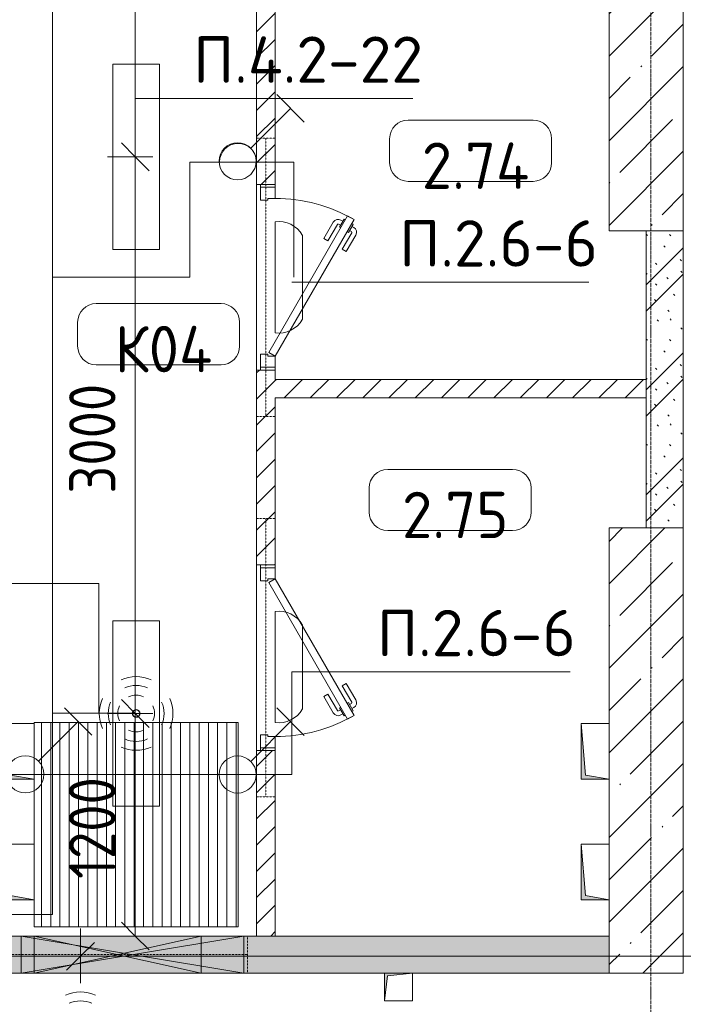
# Model space of a CAD drawing. Header units: millimetres. Extents: x -32229 to 288056, y -13689 to 125138.
# Tile 140 of 193: x 40033 to 43610, y 81182 to 86488. Entities that reach past the tile are written whole.
import ezdxf

# ---------------------------------------------------------------- set-up
doc = ezdxf.new("R2010")
doc.units = ezdxf.units.MM
doc.linetypes.add('3_ Штрих_ 1 х 1 мм', pattern=[2, 1, -1])
doc.linetypes.add('ADSK_Линия сетки', pattern=[25, 20, -2.5, 0, -2.5])
for name, color, linetype, lineweight in [('A-ANNO-DIMS', 7, 'Continuous', 9), ('A-ANNO-DIMS-200', 7, 'Continuous', 9), ('A-ANNO-NOTE', 7, 'Continuous', 18), ('A-AREA-IDEN', 7, 'Continuous', 9), ('A-DETL-THIN', 7, 'Continuous', 9), ('A-DOOR', 7, 'Continuous', 18), ('A-DOOR-FRAM', 7, 'Continuous', 9), ('A-FLOR', 7, 'Continuous', 18), ('A-GLAZ', 7, 'Continuous', 18), ('A-WALL', 7, 'Continuous', 18), ('A-WALL-PATT', 7, 'Continuous', 40), ('G-ANNO-TEXT', 7, 'Continuous', 9), ('I-WALL', 7, 'Continuous', 18), ('M-EQPM', 7, 'Continuous', 18), ('S-BEAM', 7, 'Continuous', 18), ('S-COLS', 7, 'Continuous', 18), ('S-GRID', 7, 'Continuous', 9)]:
    doc.layers.add(name, color=color, linetype=linetype, lineweight=lineweight)
doc.layers.add('A-DETL', color=7, linetype='Continuous', lineweight=9, true_color=0x00a600)
doc.styles.add('GOST Common_3', font='GOST_Common.ttf', dxfattribs={"width": 0.9, "height": 250})
doc.styles.add('GOST Common_4', font='GOST_Common.ttf', dxfattribs={"height": 250})
doc.styles.add('ISOCPEUR', font='isocpeur.ttf', dxfattribs={"height": 250})
doc.dimstyles.new('ГОСТ_2_5_мм2', dxfattribs={"dimscale": 304.8, "dimtxt": 251.428749, "dimasz": 0.492126, "dimexe": 0.492126, "dimexo": 0.656168, "dimgap": 0.098425, "dimtad": 1, "dimdec": 0, "dimdsep": 46, "dimtxsty": 'GOST Common_3', "dimblk1": 'OBLIQUE', "dimblk2": 'OBLIQUE', "dimsah": 1, "dimcen": 0.09, "dimazin": 2, "dimtfac": 1, "dimtdec": 4, "dimtix": 1, "dimtmove": 0, "dimatfit": 3, "dimfxl": 1, "dimtvp": 1, "dimtolj": 1, "dimtzin": 0, "dimarcsym": 2})
doc.dimstyles.new('ГОСТ_2_5_мм2_1', dxfattribs={"dimscale": 304.8, "dimtxt": 251.428749, "dimasz": 0.492126, "dimexe": 0.492126, "dimexo": 0.656168, "dimgap": 0.098425, "dimtad": 1, "dimdec": 0, "dimdsep": 46, "dimtxsty": 'GOST Common_3', "dimblk1": 'OBLIQUE', "dimblk2": 'OBLIQUE', "dimsah": 1, "dimcen": 0.09, "dimazin": 2, "dimtfac": 1, "dimtdec": 4, "dimtix": 1, "dimtmove": 0, "dimatfit": 3, "dimfxl": 1, "dimtvp": 1, "dimtolj": 1, "dimtzin": 0, "dimarcsym": 2})
pattern_1 = [(45, (0, 0), (-70.71068, 70.71068), [])]
pattern_2 = [(135, (300.56, 377.28), (-565.6854, 6e-14), [10, -790]), (135, (349.8, 474.73), (-565.6854, 6e-14), [10, -790]), (135, (423.93, 473.06), (-565.6854, 6e-14), [10, -790]), (135, (229.92, 447.9), (-565.6854, 6e-14), [10, -790]), (135, (155.08, 447.9), (-565.6854, 6e-14), [10, -790]), (135, (114.9, 369.03), (-565.6854, 6e-14), [10, -790]), (135, (132.43, 285.8), (-565.6854, 6e-14), [10, -790]), (135, (214.66, 322), (-565.6854, 6e-14), [10, -790]), (135, (198.16, 261.88), (-565.6854, 6e-14), [10, -790]), (135, (45.2, 272.9), (-565.6854, 6e-14), [10, -790]), (135, (42.32, 336.16), (-565.6854, 6e-14), [10, -790]), (135, (92.26, 192.24), (-565.6854, 6e-14), [10, -790]), (135, (7.07, 149.2), (-565.6854, 6e-14), [10, -790]), (135, (80.6, 95.1), (-565.6854, 6e-14), [10, -790]), (135, (79.53, 36.94), (-565.6854, 6e-14), [10, -790]), (135, (153.87, 74.56), (-565.6854, 6e-14), [10, -790]), (135, (228.35, 124.8), (-565.6854, 6e-14), [10, -790]), (135, (279.75, 180.4), (-565.6854, 6e-14), [10, -790]), (135, (282.9, 31.63), (-565.6854, 6e-14), [10, -790]), (135, (377.38, 53.45), (-565.6854, 6e-14), [10, -790]), (135, (352.28, 102.7), (-565.6854, 6e-14), [10, -790]), (135, (354.05, 0), (-565.6854, 6e-14), [10, -790]), (135, (553.23, 16.45), (-565.6854, 6e-14), [10, -790]), (135, (542.38, 63.45), (-565.6854, 6e-14), [10, -790]), (135, (536.58, 239.3), (-565.6854, 6e-14), [10, -790]), (135, (475.85, 203.9), (-565.6854, 6e-14), [10, -790]), (135, (475.85, 316.54), (-565.6854, 6e-14), [10, -790]), (135, (520.8, 408.7), (-565.6854, 6e-14), [10, -790]), (135, (551.1, 470.8), (-565.6854, 6e-14), [10, -790]), (135, (235.25, 537.93), (-565.6854, 6e-14), [10, -790]), (135, (407.25, 547.65), (-565.6854, 6e-14), [10, -790]), (135, (94.5, 558.6), (-565.6854, 6e-14), [10, -790]), (135, (46.4, 532.3), (-565.6854, 6e-14), [10, -790]), (135, (85.56, 465.04), (-565.6854, 6e-14), [10, -790]), (135, (355.53, 181.14), (-565.6854, 6e-14), [10, -790]), (135, (362.23, 243.6), (-565.6854, 6e-14), [10, -790]), (135, (413.45, 344.1), (-565.6854, 6e-14), [10, -790]), (135, (286.3, 273.25), (-565.6854, 6e-14), [10, -790]), (135, (423.02, 263.72), (-565.6854, 6e-14), [10, -790]), (135, (162.94, 190.2), (-565.6854, 6e-14), [10, -790]), (135, (470.25, 120.93), (-565.6854, 6e-14), [10, -790]), (135, (484.48, 9.78), (-565.6854, 6e-14), [10, -790]), (45, (0, 212.13), (-565.6854, 0), []), (45, (212.13, 0), (-565.6854, 0), []), (45, (353.55, 0), (-565.6854, 0), []), (45, (0, 353.55), (-565.6854, 0), [])]

# ---------------------------------------------------------------- blocks, each defined once
blk = doc.blocks.new('АР_Дверь однопольная - 1000х2100h_850__Кладовая-4711845--02 ЭО')
at = {"layer": 'A-DOOR', "color": 253, "lineweight": 5, "true_color": 0xaaaaaa}
for p, q in [((-138.9, 433.3), (-227.7, 484.6)), ((-309.5, 427.9), (-313.5, 420.9)), ((-289.5, 462.5), (-285.5, 469.4)), ((-285.5, 469.4), (-242.2, 444.4)), ((-274.6, 463.2), (-268.6, 473.6)), ((-253, 450.7), (-247, 461.1)), ((-242.2, 444.4), (-246.2, 437.5)), ((-151.4, 411.7), (-240.2, 462.9)), ((-151.4, 411.7), (-138.9, 433.3)), ((-313.5, 420.9), (-270.2, 395.9)), ((-302.6, 414.7), (-308.7, 404.3)), ((-281, 402.2), (-287, 391.8)), ((-196.4, 333.7), (-285.2, 385)), ((-270.2, 395.9), (-266.2, 402.9)), ((-208.9, 312.1), (-297.7, 363.3)), ((-196.4, 333.7), (-208.9, 312.1))]:
    blk.add_line(p, q, dxfattribs=at)
at = {"layer": 'A-DOOR', "color": 253, "lineweight": 13, "true_color": 0xaaaaaa}
for p, q in [((-311.1, 475), (-331.1, 440.4)), ((-331.1, 440.4), (405, 15.4)), ((425, 50), (-311.1, 475)), ((405, 15.4), (425, 50))]:
    blk.add_line(p, q, dxfattribs=at)
at = {"layer": 'A-DOOR', "color": 253, "lineweight": 5, "true_color": 0xaaaaaa}
for centre, radius, start, end in [((-242.7, 458.6), 30, 60, 150), ((425, 50), 850, 150, 180), ((-242.7, 458.6), 4.99, 60, 150), ((-282.7, 389.3), 30, 150, 240), ((-282.7, 389.3), 4.99, 150, 240)]:
    blk.add_arc(centre, radius, start, end, dxfattribs=at)
at = {"layer": 'A-DOOR-FRAM', "color": 253, "lineweight": 13, "true_color": 0xaaaaaa}
for p, q in [((-485, 50), (-500, 50)), ((-425, 50), (-485, 50)), ((-485, 50), (-485, -30)), ((-425, 10), (-425, 50)), ((-415, 10), (-425, 10)), ((-415, -30), (-415, 10)), ((425, 10), (415, 10)), ((415, 10), (415, -30)), ((485, 50), (425, 50)), ((425, 50), (425, 10)), ((485, -30), (485, 50)), ((485, 50), (500, 50)), ((-485, -30), (-500, -30)), ((-485, -30), (-415, -30)), ((415, -30), (485, -30)), ((485, -30), (500, -30))]:
    blk.add_line(p, q, dxfattribs=at)
blk = doc.blocks.new('КР_Колонна_ЖБ_Прямоугольная - 400x2400h_B40-V20--02 ЭО')
at = {"layer": 'S-COLS', "lineweight": 5, "true_color": 0xaaaaaa}
h = blk.add_hatch(dxfattribs=at)
h.set_pattern_fill('FP_16', color=253, style=0, pattern_type=2)
h.set_pattern_definition([(225, (43410.3, 86550), (228.0985, -228.0985), []), (225, (43182.2, 86550), (228.0985, -228.0985), [403.225, -80.645, 6.706, -73.939])])
h.paths.add_polyline_path([(200, 1200), (-200, 1200), (-200, -1200), (200, -1200), (200, 59.3)])
at = {"layer": 'S-COLS', "color": 253, "lineweight": 15, "true_color": 0xaaaaaa}
for p, q in [((200, 1200), (-200, 1200)), ((-200, 1200), (-200, -1200)), ((200, -1200), (200, 1200)), ((-200, -1200), (200, -1200))]:
    blk.add_line(p, q, dxfattribs=at)
blk = doc.blocks.new('КР_Колонна_ЖБ_Прямоугольная - 400x2400h_B40-V21--02 ЭО')
at = {"layer": 'S-COLS', "lineweight": 5, "true_color": 0xaaaaaa}
h = blk.add_hatch(dxfattribs=at)
h.set_pattern_fill('FP_17', color=253, style=0, pattern_type=2)
h.set_pattern_definition([(225, (43410.3, 82550), (228.0985, -228.0985), []), (225, (43182.2, 82550), (228.0985, -228.0985), [403.225, -80.645, 6.706, -73.939])])
h.paths.add_polyline_path([(200, 1200), (-200, 1200), (-200, -1200), (200, -1200), (200, 805)])
at = {"layer": 'S-COLS', "color": 253, "lineweight": 15, "true_color": 0xaaaaaa}
for p, q in [((200, 1200), (-200, 1200)), ((-200, 1200), (-200, -1200)), ((200, 805), (200, 1200)), ((200, 155), (200, 505)), ((200, -1200), (200, -145)), ((-200, -1200), (200, -1200))]:
    blk.add_line(p, q, dxfattribs=at)
blk = doc.blocks.new('АР_Дверь однопольная - 1000х2100h_850__Кладовая-4711806--02 ЭО')
at = {"layer": 'A-DOOR', "color": 253, "lineweight": 5, "true_color": 0xaaaaaa}
for p, q in [((138.9, 433.3), (227.7, 484.6)), ((151.4, 411.7), (138.9, 433.3)), ((151.4, 411.7), (240.2, 462.9)), ((285.5, 469.4), (242.2, 444.4)), ((242.2, 444.4), (246.2, 437.5)), ((253, 450.7), (247, 461.1)), ((274.6, 463.2), (268.6, 473.6)), ((289.5, 462.5), (285.5, 469.4)), ((309.5, 427.9), (313.5, 420.9)), ((196.4, 333.7), (285.2, 385)), ((270.2, 395.9), (266.2, 402.9)), ((313.5, 420.9), (270.2, 395.9)), ((281, 402.2), (287, 391.8)), ((302.6, 414.7), (308.7, 404.3)), ((196.4, 333.7), (208.9, 312.1)), ((208.9, 312.1), (297.7, 363.3))]:
    blk.add_line(p, q, dxfattribs=at)
at = {"layer": 'A-DOOR', "color": 253, "lineweight": 13, "true_color": 0xaaaaaa}
for p, q in [((311.1, 475), (-425, 50)), ((-405, 15.4), (331.1, 440.4)), ((331.1, 440.4), (311.1, 475)), ((-425, 50), (-405, 15.4))]:
    blk.add_line(p, q, dxfattribs=at)
at = {"layer": 'A-DOOR', "color": 253, "lineweight": 5, "true_color": 0xaaaaaa}
for centre, radius, start, end in [((242.7, 458.6), 30, 30, 120), ((242.7, 458.6), 4.99, 30, 120), ((-425, 50), 850, 360, 30), ((282.7, 389.3), 4.99, 300, 30), ((282.7, 389.3), 30, 300, 30)]:
    blk.add_arc(centre, radius, start, end, dxfattribs=at)
at = {"layer": 'A-DOOR-FRAM', "color": 253, "lineweight": 13, "true_color": 0xaaaaaa}
for p, q in [((-485, 50), (-500, 50)), ((-425, 50), (-485, 50)), ((-485, 50), (-485, -30)), ((-425, 10), (-425, 50)), ((-415, 10), (-425, 10)), ((-415, -30), (-415, 10)), ((425, 10), (415, 10)), ((415, 10), (415, -30)), ((485, 50), (425, 50)), ((425, 50), (425, 10)), ((485, -30), (485, 50)), ((485, 50), (500, 50)), ((-485, -30), (-500, -30)), ((-485, -30), (-415, -30)), ((415, -30), (485, -30)), ((485, -30), (500, -30))]:
    blk.add_line(p, q, dxfattribs=at)
blk = doc.blocks.new('АР_Приямок - ПР-1_1100х1100 х50-V76--02 ЭО')
at = {"layer": 'M-EQPM', "lineweight": 5, "true_color": 0xaaaaaa}
h = blk.add_hatch(dxfattribs=at)
h.set_pattern_fill('FP_31', color=253, style=0, pattern_type=2)
h.set_pattern_definition([(90, (0, 0), (-50, 3e-15), [])])
h.paths.add_polyline_path([(1100, -550), (1100, 550), (0, 550), (0, -550)])
at = {"layer": 'M-EQPM', "color": 253, "lineweight": 13, "true_color": 0xaaaaaa}
for p, q in [((0, 545), (0, 550)), ((0, 550), (1100, 550)), ((1100, 550), (1100, -550)), ((0, -105), (0, 245)), ((0, -550), (0, -405)), ((1100, -550), (0, -550))]:
    blk.add_line(p, q, dxfattribs=at)
blk = doc.blocks.new('АР_Отверстие прямоугольное - ЭОМ-3648813--02 ЭО')
at = {"layer": 'A-GLAZ', "lineweight": 13, "true_color": 0xf0f0f0}
blk.add_hatch(color=7, dxfattribs=at).paths.add_polyline_path([(-475, 100), (-475, -100), (725, -100), (725, 100)])
at = {"layer": 'A-GLAZ', "color": 253, "lineweight": 5, "true_color": 0xaaaaaa}
for p, q in [((725, 100), (-475, -100)), ((-475, 100), (725, -100))]:
    blk.add_line(p, q, dxfattribs=at)
at = {"layer": 'A-GLAZ', "color": 253, "lineweight": 13, "true_color": 0xaaaaaa}
for p, q in [((725, 100), (-475, 100)), ((-475, 100), (-475, -100)), ((-475, 100), (-475, -100)), ((725, -100), (725, 100)), ((725, 100), (725, -100)), ((-475, -100), (725, -100))]:
    blk.add_line(p, q, dxfattribs=at)
blk = doc.blocks.new('АР_Канал вертикальный прямоугольный - ЭОМ-5405595--02 ЭО')
at = {"layer": 'M-EQPM', "lineweight": 13, "true_color": 0xe2e2e2}
blk.add_hatch(color=254, dxfattribs=at).paths.add_polyline_path([(-150, 75), (-150, -75), (-127.5, 52.5), (150, 75)])
at = {"layer": 'M-EQPM', "color": 253, "lineweight": 13, "true_color": 0xaaaaaa}
for p, q in [((150, 75), (-150, 75)), ((-150, 75), (-150, -75)), ((150, 75), (-150, 75)), ((-150, 75), (-150, -75)), ((-150, -75), (-150, 75)), ((-150, 75), (150, 75)), ((-127.5, 52.5), (150, 75)), ((-127.5, 52.5), (150, 75)), ((150, -75), (150, 75)), ((150, 75), (150, -75)), ((-150, -75), (-127.5, 52.5)), ((-150, -75), (-127.5, 52.5)), ((-150, -75), (150, -75)), ((150, -75), (-150, -75))]:
    blk.add_line(p, q, dxfattribs=at)
blk = doc.blocks.new('АР_Канал вертикальный прямоугольный - ВК-V88--02 ЭО')
at = {"layer": 'M-EQPM', "lineweight": 13, "true_color": 0xe2e2e2}
blk.add_hatch(color=254, dxfattribs=at).paths.add_polyline_path([(-75, -75), (-60, 60), (75, 75), (-75, 75)])
at = {"layer": 'M-EQPM', "color": 253, "lineweight": 13, "true_color": 0xaaaaaa}
for p, q in [((75, 75), (-75, 75)), ((-75, 75), (-75, -75)), ((75, 75), (-75, 75)), ((-75, 75), (-75, -75)), ((-75, -75), (-75, 75)), ((-75, 75), (75, 75)), ((-75, -75), (-60, 60)), ((-75, -75), (-60, 60)), ((-60, 60), (75, 75)), ((-60, 60), (75, 75)), ((75, -75), (75, 75)), ((75, 75), (75, -75)), ((-75, -75), (75, -75)), ((75, -75), (-75, -75))]:
    blk.add_line(p, q, dxfattribs=at)
blk = doc.blocks.new('АР_Отверстие прямоугольное - ОВВ-5742023--02 ЭО')
at = {"layer": 'A-GLAZ', "lineweight": 13, "true_color": 0xf0f0f0}
blk.add_hatch(color=7, dxfattribs=at).paths.add_polyline_path([(575, -100), (575, 100), (-325, 100), (-325, -100)])
at = {"layer": 'A-GLAZ', "color": 253, "lineweight": 5, "true_color": 0xaaaaaa}
for p, q in [((575, 100), (-325, -100)), ((-325, 100), (575, -100))]:
    blk.add_line(p, q, dxfattribs=at)
at = {"layer": 'A-GLAZ', "color": 253, "lineweight": 13, "true_color": 0xaaaaaa}
for p, q in [((575, 100), (-325, 100)), ((-325, 100), (-325, -100)), ((-325, 100), (-325, -100)), ((575, -100), (575, 100)), ((575, 100), (575, -100)), ((-325, -100), (575, -100))]:
    blk.add_line(p, q, dxfattribs=at)
blk = doc.blocks.new('АР_Перемычка - 100_Уx1_75x5__250-250-6683530--02 ЭО')
at = {"layer": 'S-BEAM', "color": 9, "linetype": '3_ Штрих_ 1 х 1 мм', "lineweight": 15, "true_color": 0xc4c4c4}
for p, q in [((-750, 50), (-750, -50)), ((750, 50), (750, -50)), ((-750, 0), (750, 0))]:
    blk.add_line(p, q, dxfattribs=at)
blk = doc.blocks.new('АР_Перемычка - 200_Уx2_75x5__250-250-7318201--02 ЭО')
at = {"layer": 'S-BEAM', "color": 9, "linetype": '3_ Штрих_ 1 х 1 мм', "lineweight": 15, "true_color": 0xc4c4c4}
for p, q in [((-700, 100), (-700, -100)), ((700, 100), (700, -100)), ((-700, 0), (-520, 0)), ((-520, 0), (-450, 0)), ((-450, 0), (450, 0)), ((450, 0), (680, 0)), ((680, 0), (700, 0))]:
    blk.add_line(p, q, dxfattribs=at)
blk = doc.blocks.new('Наметкина 10_РД_АР_П_rvt-1--02 ЭО')
at = {"layer": 'A-WALL-PATT', "lineweight": 5, "true_color": 0xaaaaaa}
h = blk.add_hatch(dxfattribs=at)
h.set_pattern_fill('FP_2', color=253, style=0, pattern_type=2)
h.set_pattern_definition(pattern_1)
h.paths.add_polyline_path([(41410.3, 81550), (41410.3, 82550), (41310.3, 82550), (41310.3, 81550)])
h.paths.add_polyline_path([(41310.3, 83550), (41410.3, 83550), (41410.3, 84600), (41310.3, 84600), (41310.3, 84342)])
h.paths.add_polyline_path([(41310.3, 85600), (41410.3, 85600), (41410.3, 86750), (41310.3, 86750), (41310.3, 86490.7)])
h = blk.add_hatch(dxfattribs=at)
h.set_pattern_fill('FP_1', color=253, style=0, pattern_type=2)
h.set_pattern_definition(pattern_2)
h.paths.add_polyline_path([(43610.3, 83750), (43610.3, 85350), (43410.3, 85350), (43410.3, 83750)])
h = blk.add_hatch(dxfattribs=at)
h.set_pattern_fill('FP_2', color=253, style=0, pattern_type=2)
h.set_pattern_definition(pattern_1)
h.paths.add_polyline_path([(43410.3, 84450), (43410.3, 84550), (41410.3, 84550), (41410.3, 84450)])
h = blk.add_hatch(dxfattribs=at)
h.set_pattern_fill('FP_1', color=253, style=0, pattern_type=2)
h.set_pattern_definition(pattern_2)
h.paths.add_polyline_path([(27235.3, 81350), (43210.3, 81350), (43210.3, 81550), (27235.3, 81550)])
at = {"layer": 'A-FLOR', "color": 253, "lineweight": 13, "true_color": 0xaaaaaa}
for p, q in [((41310.3, 84600), (41310.3, 85600)), ((41310.3, 85600), (41310.3, 84600)), ((41310.3, 82550), (41310.3, 83550)), ((41310.3, 83550), (41310.3, 82550)), ((40110.3, 82695), (40110.3, 82700)), ((40110.3, 82700), (41210.3, 82700)), ((41210.3, 82700), (41210.3, 81600)), ((40110.3, 82045), (40110.3, 82395)), ((40110.3, 81600), (40110.3, 81745)), ((41210.3, 81600), (40110.3, 81600))]:
    blk.add_line(p, q, dxfattribs=at)
at = {"layer": 'A-WALL', "color": 253, "lineweight": 15, "true_color": 0xaaaaaa}
blk.add_line((41310.3, 81550), (41410.3, 81550), dxfattribs=at)
at = {"layer": 'I-WALL', "color": 253, "lineweight": 13, "true_color": 0xaaaaaa}
for p, q in [((41310.3, 86750), (41310.3, 85600)), ((41410.3, 85600), (41410.3, 86750)), ((41310.3, 85600), (41410.3, 85600)), ((43410.3, 85350), (43410.3, 83750)), ((43610.3, 83750), (43610.3, 85350)), ((41310.3, 84600), (41310.3, 83550)), ((41410.3, 84600), (41310.3, 84600)), ((41410.3, 84550), (41410.3, 84600)), ((43410.3, 84550), (41410.3, 84550)), ((43410.3, 84450), (43410.3, 84550)), ((41410.3, 84450), (43410.3, 84450)), ((41410.3, 83550), (41410.3, 84450)), ((41310.3, 83550), (41410.3, 83550)), ((41310.3, 82550), (41310.3, 81550)), ((41410.3, 82550), (41310.3, 82550)), ((41410.3, 81550), (41410.3, 82550)), ((40040.3, 81550), (39960.3, 81550)), ((40110.3, 81550), (40040.3, 81550)), ((41010.3, 81550), (40110.3, 81550)), ((41240.3, 81550), (41010.3, 81550)), ((41310.3, 81550), (41240.3, 81550)), ((43210.3, 81550), (41410.3, 81550)), ((27235.3, 81350), (40040.3, 81350)), ((40040.3, 81350), (40110.3, 81350)), ((40110.3, 81350), (41010.3, 81350)), ((41010.3, 81350), (41240.3, 81350)), ((41240.3, 81350), (42000.3, 81350)), ((42150.3, 81350), (43210.3, 81350))]:
    blk.add_line(p, q, dxfattribs=at)
at = {"layer": 'A-DOOR', "color": 253, "lineweight": 13, "true_color": 0xaaaaaa, "rotation": 270}
for name, p in [('АР_Дверь однопольная - 1000х2100h_850__Кладовая-4711845--02 ЭО', (41360.3, 85100)), ('АР_Дверь однопольная - 1000х2100h_850__Кладовая-4711806--02 ЭО', (41360.3, 83050))]:
    blk.add_blockref(name, p, dxfattribs=at)
at = {"layer": 'A-GLAZ', "color": 253, "lineweight": 13, "true_color": 0xaaaaaa, "rotation": 180}
blk.add_blockref('АР_Отверстие прямоугольное - ЭОМ-3648813--02 ЭО', (40765.3, 81450), dxfattribs=at)
at = {"layer": 'A-GLAZ', "color": 253, "lineweight": 13, "true_color": 0xaaaaaa}
blk.add_blockref('АР_Отверстие прямоугольное - ОВВ-5742023--02 ЭО', (40435.3, 81450), dxfattribs=at)
at = {"layer": 'M-EQPM', "color": 253, "lineweight": 13, "true_color": 0xaaaaaa, "rotation": 90}
for p in [(40035.3, 82545), (43135.3, 82545), (40035.3, 81895), (43135.3, 81895)]:
    blk.add_blockref('АР_Канал вертикальный прямоугольный - ЭОМ-5405595--02 ЭО', p, dxfattribs=at)
at = {"layer": 'M-EQPM', "color": 253, "lineweight": 13, "true_color": 0xaaaaaa}
for name, p in [('АР_Приямок - ПР-1_1100х1100 х50-V76--02 ЭО', (40110.3, 82150)), ('АР_Канал вертикальный прямоугольный - ВК-V88--02 ЭО', (42075.3, 81275))]:
    blk.add_blockref(name, p, dxfattribs=at)
at = {"layer": 'S-BEAM', "color": 253, "lineweight": 13, "true_color": 0xaaaaaa, "rotation": 270}
for p in [(41360.3, 85100), (41360.3, 83050)]:
    blk.add_blockref('АР_Перемычка - 100_Уx1_75x5__250-250-6683530--02 ЭО', p, dxfattribs=at)
at = {"layer": 'S-BEAM', "color": 253, "lineweight": 13, "true_color": 0xaaaaaa}
blk.add_blockref('АР_Перемычка - 200_Уx2_75x5__250-250-7318201--02 ЭО', (40560.3, 81450), dxfattribs=at)
at = {"layer": 'S-COLS', "color": 253, "lineweight": 13, "true_color": 0xaaaaaa, "rotation": 180}
for name, p in [('КР_Колонна_ЖБ_Прямоугольная - 400x2400h_B40-V20--02 ЭО', (43410.3, 86550)), ('КР_Колонна_ЖБ_Прямоугольная - 400x2400h_B40-V21--02 ЭО', (43410.3, 82550))]:
    blk.add_blockref(name, p, dxfattribs=at)
blk = doc.blocks.new('DIMBLOCK59--02 ЭО')
at = {"layer": 'A-ANNO-DIMS-200'}
for p, q in [((34160.3, 81295.2), (34160.3, 81590.7)), ((40360.3, 81295.2), (40360.3, 81590.7)), ((34160.3, 81440.7), (34235.3, 81515.7)), ((40360.3, 81440.7), (40435.3, 81515.7)), ((34160.3, 81440.7), (34085.3, 81365.7)), ((34160.3, 81440.7), (40360.3, 81440.7)), ((34160.3, 81440.7), (34160.3, 81295.2)), ((40360.3, 81440.7), (40285.3, 81365.7)), ((40360.3, 81440.7), (40360.3, 81295.2))]:
    blk.add_line(p, q, dxfattribs=at)
at = {"layer": 'A-ANNO-DIMS-200', "color": 0, "insert": (36944.9, 81797.4), "char_height": 250, "width": 756.843, "attachment_point": 1, "line_spacing_factor": 1.022761, "style": 'GOST Common_3'}
blk.add_mtext('6200', dxfattribs=at)
blk = doc.blocks.new('_Oblique')
at = {"color": 0, "linetype": 'ByBlock', "lineweight": -2}
blk.add_line((-0.5, -0.5), (0.5, 0.5), dxfattribs=at)
blk = doc.blocks.new('DIMBLOCK60--02 ЭО')
at = {"layer": 'A-ANNO-DIMS-200'}
for p, q in [((40360.3, 81295.2), (40360.3, 81590.7)), ((47885.2, 81295.2), (47885.2, 81590.7)), ((40360.3, 81440.7), (40435.3, 81515.7)), ((47885.2, 81440.7), (47960.2, 81515.7)), ((40360.3, 81440.7), (40285.3, 81365.7)), ((40360.3, 81440.7), (47885.2, 81440.7)), ((40360.3, 81440.7), (40360.3, 81295.2)), ((47885.2, 81440.7), (47810.2, 81365.7)), ((47885.2, 81440.7), (47885.2, 81295.2))]:
    blk.add_line(p, q, dxfattribs=at)
at = {"layer": 'A-ANNO-DIMS-200', "color": 0, "insert": (43807.4, 81797.4), "char_height": 250, "width": 756.843, "attachment_point": 1, "line_spacing_factor": 1.022761, "style": 'GOST Common_3'}
blk.add_mtext('7525', dxfattribs=at)
blk = doc.blocks.new('Марка помещения 2 - Марка помещения 2-1605974--02 ЭО')
at = {"layer": 'A-AREA-IDEN', "color": 253, "true_color": 0xaaaaaa}
for p, q in [((-1.797, 0.841), (1.569, 0.841)), ((-2.297, -0.309), (-2.297, 0.341)), ((2.069, 0.341), (2.069, -0.309)), ((1.569, -0.809), (-1.797, -0.809))]:
    blk.add_line(p, q, dxfattribs=at)
for centre, start, end in [((-1.797, 0.341), 90, 180), ((1.569, 0.341), 0, 90), ((-1.797, -0.309), 180, 270), ((1.569, -0.309), 270, 360)]:
    blk.add_arc(centre, 0.5, start, end, dxfattribs=at)
blk = doc.blocks.new('DIMBLOCK316--02 ЭО')
at = {"layer": 'A-ANNO-DIMS-200'}
for p, q in [((40656.1, 82749.5), (40581.1, 82824.5)), ((40750.1, 82749.5), (40506.1, 82749.5)), ((40656.1, 81550), (40656.1, 82749.5)), ((40656.1, 82749.5), (40731.1, 82674.5)), ((40656.1, 82749.5), (40750.1, 82749.5)), ((40656.1, 81550), (40581.1, 81625)), ((40750.1, 81550), (40506.1, 81550)), ((40656.1, 81550), (40731.1, 81475)), ((40656.1, 81550), (40750.1, 81550))]:
    blk.add_line(p, q, dxfattribs=at)
at = {"layer": 'A-ANNO-DIMS-200', "color": 0, "insert": (40299.4, 81857.9), "char_height": 250, "width": 700.591, "attachment_point": 1, "rotation": 90, "line_spacing_factor": 1.022761, "style": 'GOST Common_3'}
blk.add_mtext('1200', dxfattribs=at)
blk = doc.blocks.new('DIMBLOCK317--02 ЭО')
at = {"layer": 'A-ANNO-DIMS-200'}
for p, q in [((40656.1, 85749.5), (40581.1, 85824.5)), ((40750.1, 85749.5), (40506.1, 85749.5)), ((40656.1, 82749.5), (40656.1, 85749.5)), ((40656.1, 85749.5), (40731.1, 85674.5)), ((40656.1, 85749.5), (40750.1, 85749.5)), ((40656.1, 82749.5), (40581.1, 82824.5)), ((40750.1, 82749.5), (40506.1, 82749.5)), ((40656.1, 82749.5), (40731.1, 82674.5)), ((40656.1, 82749.5), (40750.1, 82749.5))]:
    blk.add_line(p, q, dxfattribs=at)
at = {"layer": 'A-ANNO-DIMS-200', "color": 0, "insert": (40299.4, 83934.2), "char_height": 250, "width": 756.843, "attachment_point": 1, "rotation": 90, "line_spacing_factor": 1.022761, "style": 'GOST Common_3'}
blk.add_mtext('3000', dxfattribs=at)

msp = doc.modelspace()

# ---------------------------------------------------------------- linework, layer by layer
at = {"layer": 'A-ANNO-NOTE', "color": 1, "lineweight": 9, "true_color": 0xff0000}
for p, q in [((40534.1, 85249.5), (40534.1, 86249.5)), ((40534.1, 86249.5), (40786.7, 86249.5)), ((40786.7, 86249.5), (40786.7, 85249.5)), ((40786.7, 85249.5), (40534.1, 85249.5))]:
    msp.add_line(p, q, dxfattribs=at)
at = {"layer": 'A-ANNO-NOTE', "color": 5, "lineweight": 9, "true_color": 0x0000ff}
for p, q in [((41418.2, 86084.4), (41566.4, 85936.1)), ((41278.3, 85796.2), (41492.3, 86010.3)), ((41409.4, 84801.4), (41409.4, 85398.6)), ((41556.8, 85325.9), (41556.8, 84874.1)), ((41409.4, 82701.4), (41409.4, 83298.6)), ((40534.1, 82249.5), (40534.1, 83249.5)), ((40534.1, 83249.5), (40786.7, 83249.5)), ((40786.7, 83249.5), (40786.7, 82249.5)), ((41556.8, 83225.9), (41556.8, 82774.1)), ((40273.8, 82780.3), (40422, 82632.1)), ((41418.2, 82779.4), (41566.4, 82631.1)), ((40133.8, 82492.1), (40347.9, 82706.2)), ((41278.3, 82491.2), (41492.3, 82705.3)), ((40786.7, 82249.5), (40534.1, 82249.5))]:
    msp.add_line(p, q, dxfattribs=at)
for centre, radius in [((41207.5, 85725.5), 100), ((40659.6, 82749.5), 20), ((40660.5, 82750.4), 20), ((40660.5, 82748.6), 20), ((40661.4, 82749.5), 20), ((40063.1, 82421.4), 100), ((41207.5, 82420.5), 100)]:
    msp.add_circle(centre, radius, dxfattribs=at)
for centre, radius, start, end in [((41431.5, 85257.6), 142.7, 28.5791, 98.9099), ((41431.5, 84942.4), 142.7, 261.0901, 331.4209), ((41431.5, 83157.6), 142.7, 28.5791, 98.9099), ((40660.5, 82748.6), 199.6, 66, 114), ((40660.5, 82748.6), 151.5, 66, 114), ((40660.5, 82748.6), 99.8, 66, 114), ((40661.4, 82749.5), 199.6, 156, 204), ((40661.4, 82749.5), 151.5, 156, 204), ((40661.4, 82749.5), 99.8, 156, 204), ((40659.6, 82749.5), 99.8, 336, 24), ((40659.6, 82749.5), 151.5, 336, 24), ((40659.6, 82749.5), 199.6, 336, 24), ((41431.5, 82842.4), 142.7, 261.0901, 331.4209), ((40660.5, 82750.4), 99.8, 246, 294), ((40660.5, 82750.4), 151.5, 246, 294), ((40660.5, 82750.4), 199.6, 246, 294), ((40360.3, 81049.1), 199.6, 66, 114), ((40360.3, 81049.1), 151.5, 66, 114)]:
    msp.add_arc(centre, radius, start, end, dxfattribs=at)
at = {"layer": 'A-DETL', "color": 5, "true_color": 0x0000ff}
for p, q in [((40210.3, 81666.3), (40210.3, 89444.7)), ((40950.3, 85100), (40950.3, 85721.4)), ((40950.3, 85721.4), (41510.3, 85721.4)), ((41510.3, 85100), (41510.3, 85721.4)), ((40950.3, 85100), (40210.3, 85100)), ((41500.3, 82973.3), (41500.3, 82420)), ((40210.3, 82751.4), (40650.3, 82751.4)), ((39785.3, 82420), (40210.3, 82420)), ((41500.3, 82420), (40210.3, 82420)), ((40210.3, 81666.3), (26930.9, 81666.3))]:
    msp.add_line(p, q, dxfattribs=at)
at = {"layer": 'A-DETL', "color": 1, "true_color": 0xff0000}
msp.add_line((40656.1, 85749.5), (40656.1, 89284.7), dxfattribs=at)
at = {"layer": 'A-DETL', "color": 5, "true_color": 0x0000ff}
msp.add_arc((41210.3, 85721.4), 100, 0, 180, dxfattribs=at)
at = {"layer": 'A-DETL-THIN'}
for p, q in [((42153.1, 86063.6), (40656.1, 86063.6)), ((41500.3, 85073.3), (43100.3, 85073.3)), ((38759.6, 83450), (40459.6, 83450)), ((40459.6, 83450), (40459.6, 82751.4)), ((41500.3, 82973.3), (43000.3, 82973.3))]:
    msp.add_line(p, q, dxfattribs=at)
at = {"layer": 'S-GRID', "color": 253, "linetype": 'ADSK_Линия сетки', "true_color": 0xaaaaaa}
msp.add_line((43435.3, -12088.9), (43435.3, 125138.4), dxfattribs=at)

# ---------------------------------------------------------------- block references
at = {"lineweight": 5}
msp.add_blockref('Наметкина 10_РД_АР_П_rvt-1--02 ЭО', (0, 0), dxfattribs=at)
at = {"layer": 'A-AREA-IDEN', "color": 253, "true_color": 0xaaaaaa, "xscale": 199.9999999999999, "yscale": 199.9999999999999, "zscale": 199.9999999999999}
for p in [(42486.7, 85778.9), (40804.7, 84790.3), (42376.2, 83896.6)]:
    msp.add_blockref('Марка помещения 2 - Марка помещения 2-1605974--02 ЭО', p, dxfattribs=at)

# ---------------------------------------------------------------- texts
at = {"layer": 'A-AREA-IDEN', "color": 253, "true_color": 0xaaaaaa, "char_height": 250, "attachment_point": 5, "line_spacing_factor": 1.022766, "style": 'GOST Common_4'}
for s, insert, width in [('\\pt100,200,300,400,500,600,700,800,900,1000,1100,1200,1300,1400,1500,1600,1700,1800,1900,2000,2100,2200,2300,2400,2500,2600,2700,2800,2900,3000,3100,3200;2.74', (42490.2, 85701.5), 662), ('\\pt100,200,300,400,500,600,700,800,900,1000,1100,1200,1300,1400,1500,1600,1700,1800,1900,2000,2100,2200,2300,2400,2500,2600,2700,2800,2900,3000,3100,3200;К04', (40808.2, 84712.9), 596), ('\\pt100,200,300,400,500,600,700,800,900,1000,1100,1200,1300,1400,1500,1600,1700,1800,1900,2000,2100,2200,2300,2400,2500,2600,2700,2800,2900,3000,3100,3200;2.75', (42380.7, 83819.2), 648)]:
    msp.add_mtext(s, dxfattribs=dict(at, insert=insert, width=width))
at = {"layer": 'G-ANNO-TEXT', "char_height": 250, "attachment_point": 1, "line_spacing_factor": 1.139951, "style": 'ISOCPEUR'}
for s, insert, width in [('\\pt600,1200,1800,2400,3000,3600,4200,4800,5400,6000,6600,7200,7800,8400,9000,9600,10200,10800,11400,12000,12600,13200,13800,14400,15000,15600,16200,16800,17400,18000,18600,19200;П.4.2-22', (40967.6, 86398.2), 1270.58), ('\\pt600,1200,1800,2400,3000,3600,4200,4800,5400,6000,6600,7200,7800,8400,9000,9600,10200,10800,11400,12000,12600,13200,13800,14400,15000,15600,16200,16800,17400,18000,18600,19200;П.2.6-6', (42078.9, 85407.9), 1068.58), ('\\pt600,1200,1800,2400,3000,3600,4200,4800,5400,6000,6600,7200,7800,8400,9000,9600,10200,10800,11400,12000,12600,13200,13800,14400,15000,15600,16200,16800,17400,18000,18600,19200;П.2.6-6', (41958.9, 83307.9), 1068.58)]:
    msp.add_mtext(s, dxfattribs=dict(at, insert=insert, width=width))

# ---------------------------------------------------------------- dimensions: what is measured, and where the dimension line sits
at = {"layer": 'A-ANNO-DIMS'}
for base, p1, p2, override, picture, middle in [((40656.1, 85749.5), (40550.1, 82749.5), (40550.1, 85749.5), {"dimpost": '<>', "dimfxl": 3000}, 'DIMBLOCK317--02 ЭО', (40501.1, 84249.5)), ((40656.1402, 82749.5475), (40550.0742, 81550.0074), (40550.0742, 82749.5475), {"dimpost": '<>', "dimfxl": 1199.540061}, 'DIMBLOCK316--02 ЭО', (40501.1402, 82149.7775))]:
    dim = msp.add_linear_dim(base=base, p1=p1, p2=p2, angle=90, dimstyle='ГОСТ_2_5_мм2_1', override=override, dxfattribs=at)
    dim.commit()
    dim.dimension.update_dxf_attribs({"geometry": picture, "text_midpoint": middle})
for base, p1, p2, override, picture, middle in [((40360.3, 81440.7), (34160.3, 81095.2), (40360.3, 81095.2), {"dimpost": '<>', "dimfxl": 6200}, 'DIMBLOCK59--02 ЭО', (37260.3, 81595.7)), ((47885.2, 81440.7), (40360.3, 81095.2), (47885.2, 81095.2), {"dimpost": '<>', "dimfxl": 7524.939965}, 'DIMBLOCK60--02 ЭО', (44122.8, 81595.7))]:
    dim = msp.add_linear_dim(base=base, p1=p1, p2=p2, dimstyle='ГОСТ_2_5_мм2', override=override, dxfattribs=at)
    dim.commit()
    dim.dimension.update_dxf_attribs({"geometry": picture, "text_midpoint": middle})

doc.saveas('drawing.dxf')
